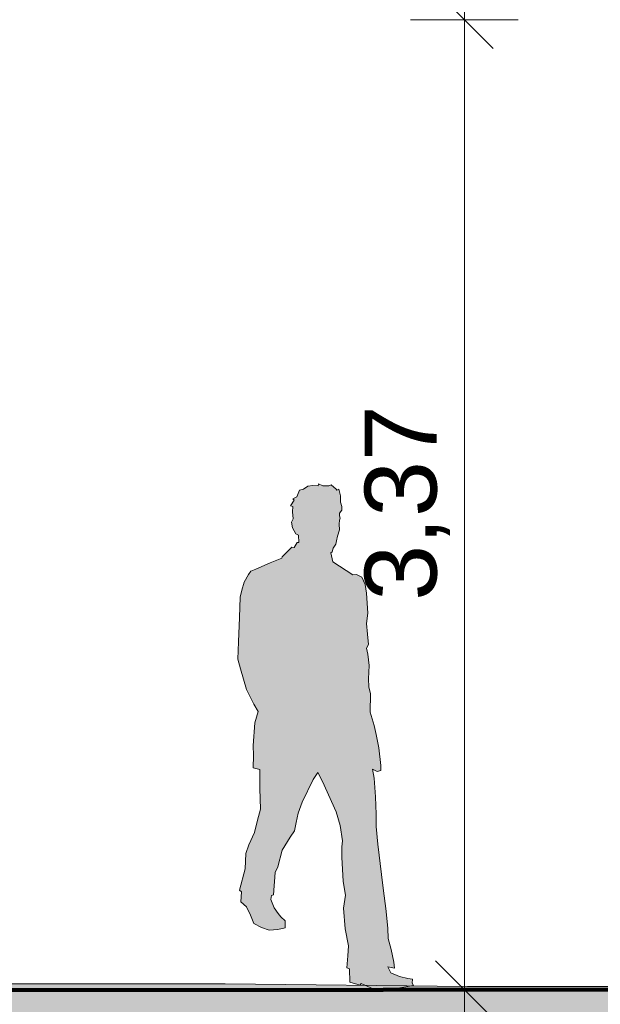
# Model space of a CAD drawing. Header units: metres. Extents: x -111 to -1, y -8 to 26.
# Tile 6 of 256: x -61.63 to -59.61, y -0.07 to 3.35. Entities that reach past the tile are written whole.
import ezdxf

# ---------------------------------------------------------------- set-up
doc = ezdxf.new("R2010")
doc.units = ezdxf.units.M
doc.header["$MEASUREMENT"] = 0
for name, color, linetype in [('60 Auffüllung gesamt', 7, 'Continuous'), ('60 Ausstattung außen', 7, 'Continuous'), ('60 Gelände 2D Übersicht', 7, 'Continuous'), ('94 Genehmigungsplanung Bemaßung', 7, 'Continuous')]:
    doc.layers.add(name, color=color, linetype=linetype)
doc.styles.add('ERSTELLTER_STIL_2', font='arial.ttf')
doc.dimstyles.new('ERSTELLTER_STIL__3', dxfattribs={"dimtxt": 0.25, "dimasz": 0.19, "dimexe": 0.18, "dimexo": 0.1, "dimgap": 0, "dimtad": 1, "dimzin": 0, "dimdsep": 46, "dimtxsty": 'ERSTELLTER_STIL_2', "dimblk": 'ARROWHEAD_6', "dimblk1": 'ARROWHEAD_6', "dimblk2": 'ARROWHEAD_6', "dimcen": 0.09, "dimclrd": 7, "dimclre": 7, "dimclrt": 7, "dimazin": 0, "dimtfac": 1, "dimtdec": 4, "dimtmove": 0, "dimatfit": 3, "dimfxl": 1, "dimtolj": 1, "dimtzin": 0, "dimarcsym": 0})

# ---------------------------------------------------------------- blocks, each defined once
blk = doc.blocks.new('Mann gehend Kontur 02 27[22]_1', base_point=(-60.3644, -0.0208))
at = {"layer": '60 Ausstattung außen', "linetype": 'Continuous', "lineweight": 0, "true_color": 0xffffff}
blk.add_hatch(color=7, dxfattribs=at).paths.add_polyline_path([(-60.5923, 0.7344), (-60.5755, 0.7031), (-60.5285, 0.5977), (-60.5139, 0.5498), (-60.5061, 0.4968), (-60.5078, 0.4765), (-60.5083, 0.4399), (-60.5038, 0.3553), (-60.4954, 0.3078), (-60.5027, 0.2633), (-60.4971, 0.1917), (-60.4854, 0.1325), (-60.487, 0.097), (-60.4915, 0.0558), (-60.4814, 0.0524), (-60.4809, 0.0062), (-60.4445, -0.0051), (-60.4411, 0.0011), (-60.3974, -0.0186), (-60.3644, -0.0208), (-60.3201, -0.0158), (-60.2927, -0.0118), (-60.2596, -0.0062), (-60.2636, 0.0028), (-60.263, 0.0158), (-60.2793, 0.0181), (-60.3073, 0.0254), (-60.3381, 0.0384), (-60.3481, 0.0592), (-60.3252, 0.0541), (-60.328, 0.0756), (-60.3364, 0.1195), (-60.3476, 0.1573), (-60.3487, 0.1934), (-60.3549, 0.2621), (-60.3633, 0.323), (-60.3705, 0.38), (-60.3834, 0.4848), (-60.3885, 0.5468), (-60.3885, 0.5891), (-60.3913, 0.6494), (-60.3963, 0.7142), (-60.4014, 0.7458), (-60.3851, 0.7379), (-60.3733, 0.7413), (-60.3722, 0.7582), (-60.3801, 0.8197), (-60.389, 0.8666), (-60.3963, 0.8981), (-60.4098, 0.9444), (-60.4092, 1.0081), (-60.4148, 1.0323), (-60.4159, 1.0595), (-60.4131, 1.1063), (-60.4182, 1.1452), (-60.4226, 1.166), (-60.4154, 1.1785), (-60.4187, 1.2152), (-60.4226, 1.2519), (-60.4182, 1.2885), (-60.4226, 1.3579), (-60.4277, 1.3879), (-60.4389, 1.4132), (-60.4579, 1.4228), (-60.4702, 1.4217), (-60.5397, 1.4662), (-60.547, 1.4978), (-60.5419, 1.5006), (-60.538, 1.5136), (-60.5296, 1.5277), (-60.5274, 1.5395), (-60.5235, 1.5553), (-60.5162, 1.5773), (-60.5173, 1.597), (-60.5162, 1.6111), (-60.5145, 1.6184), (-60.5167, 1.6263), (-60.5162, 1.6349), (-60.5089, 1.6456), (-60.5083, 1.658), (-60.5134, 1.6732), (-60.513, 1.6961), (-60.5193, 1.7185), (-60.5257, 1.7153), (-60.5281, 1.719), (-60.5459, 1.7336), (-60.5531, 1.7307), (-60.5744, 1.7307), (-60.589, 1.7369), (-60.5911, 1.7304), (-60.6097, 1.7313), (-60.6271, 1.7291), (-60.6416, 1.7193), (-60.655, 1.7157), (-60.6646, 1.6923), (-60.6782, 1.6855), (-60.6741, 1.6804), (-60.6864, 1.6613), (-60.6786, 1.6584), (-60.6797, 1.6398), (-60.6775, 1.6162), (-60.6836, 1.6043), (-60.6803, 1.584), (-60.668, 1.5637), (-60.659, 1.5592), (-60.6573, 1.5332), (-60.664, 1.5332), (-60.6736, 1.5163), (-60.6825, 1.5174), (-60.7156, 1.4836), (-60.7167, 1.4785), (-60.7576, 1.4627), (-60.8069, 1.4407), (-60.8242, 1.434), (-60.8326, 1.4227), (-60.8477, 1.3956), (-60.8556, 1.3684), (-60.8623, 1.3436), (-60.864, 1.2732), (-60.8673, 1.1885), (-60.8701, 1.1276), (-60.8606, 1.0949), (-60.8393, 1.0222), (-60.8147, 0.9713), (-60.799, 0.9465), (-60.8108, 0.907), (-60.8164, 0.828), (-60.8158, 0.7936), (-60.8164, 0.7502), (-60.7934, 0.7445), (-60.7929, 0.6791), (-60.7912, 0.6074), (-60.801, 0.5688), (-60.8121, 0.526), (-60.8315, 0.4828), (-60.8416, 0.4528), (-60.8449, 0.3998), (-60.8645, 0.326), (-60.8575, 0.3197), (-60.8599, 0.2851), (-60.8402, 0.268), (-60.8259, 0.2386), (-60.8147, 0.2099), (-60.7878, 0.1963), (-60.7604, 0.1862), (-60.7312, 0.189), (-60.7055, 0.1946), (-60.7049, 0.2059), (-60.7059, 0.2189), (-60.72, 0.233), (-60.7301, 0.2448), (-60.743, 0.2645), (-60.7548, 0.2933), (-60.7525, 0.3074), (-60.7464, 0.3091), (-60.7396, 0.3864), (-60.7307, 0.4067), (-60.7161, 0.4648), (-60.6881, 0.5099), (-60.673, 0.5313), (-60.6668, 0.5601), (-60.6596, 0.5929), (-60.6461, 0.6318), (-60.6075, 0.7096)])
at = {"layer": '60 Ausstattung außen', "color": 7, "linetype": 'Continuous', "lineweight": 13, "flags": 128}
blk.add_lwpolyline([(-60.5923, 0.7344), (-60.6075, 0.7096), (-60.6461, 0.6318), (-60.6596, 0.5929), (-60.6668, 0.5601), (-60.673, 0.5313), (-60.6881, 0.5099), (-60.7161, 0.4648), (-60.7307, 0.4067), (-60.7396, 0.3864), (-60.7464, 0.3091), (-60.7525, 0.3074), (-60.7548, 0.2933), (-60.743, 0.2645), (-60.7301, 0.2448), (-60.72, 0.233), (-60.7059, 0.2189), (-60.7049, 0.2059), (-60.7055, 0.1946), (-60.7312, 0.189), (-60.7604, 0.1862), (-60.7878, 0.1963), (-60.8147, 0.2099), (-60.8259, 0.2386), (-60.8402, 0.268), (-60.8599, 0.2851), (-60.8575, 0.3197), (-60.8645, 0.326), (-60.8449, 0.3998), (-60.8416, 0.4528), (-60.8315, 0.4828), (-60.8121, 0.526), (-60.801, 0.5688), (-60.7912, 0.6074), (-60.7929, 0.6791), (-60.7934, 0.7445), (-60.8164, 0.7502), (-60.8158, 0.7936), (-60.8164, 0.828), (-60.8108, 0.907), (-60.799, 0.9465), (-60.8147, 0.9713), (-60.8393, 1.0222), (-60.8606, 1.0949), (-60.8701, 1.1276), (-60.8673, 1.1885), (-60.864, 1.2732), (-60.8623, 1.3436), (-60.8556, 1.3684), (-60.8477, 1.3956), (-60.8326, 1.4227), (-60.8242, 1.434), (-60.8069, 1.4407), (-60.7576, 1.4627), (-60.7167, 1.4785), (-60.7156, 1.4836), (-60.6825, 1.5174), (-60.6736, 1.5163), (-60.664, 1.5332), (-60.6573, 1.5332), (-60.659, 1.5592), (-60.668, 1.5637), (-60.6803, 1.584), (-60.6836, 1.6043), (-60.6775, 1.6162), (-60.6797, 1.6398), (-60.6786, 1.6584), (-60.6864, 1.6613), (-60.6741, 1.6804), (-60.6782, 1.6855), (-60.6646, 1.6923), (-60.655, 1.7157), (-60.6416, 1.7193), (-60.6271, 1.7291), (-60.6097, 1.7313), (-60.5911, 1.7304), (-60.589, 1.7369), (-60.5744, 1.7307), (-60.5531, 1.7307), (-60.5459, 1.7336), (-60.5281, 1.719), (-60.5257, 1.7153), (-60.5193, 1.7185), (-60.513, 1.6961), (-60.5134, 1.6732), (-60.5083, 1.658), (-60.5089, 1.6456), (-60.5162, 1.6349), (-60.5167, 1.6263), (-60.5145, 1.6184), (-60.5162, 1.6111), (-60.5173, 1.597), (-60.5162, 1.5773), (-60.5235, 1.5553), (-60.5274, 1.5395), (-60.5296, 1.5277), (-60.538, 1.5136), (-60.5419, 1.5006), (-60.547, 1.4978), (-60.5397, 1.4662), (-60.4702, 1.4217), (-60.4579, 1.4228), (-60.4389, 1.4132), (-60.4277, 1.3879), (-60.4226, 1.3579), (-60.4182, 1.2885), (-60.4226, 1.2519), (-60.4187, 1.2152), (-60.4154, 1.1785), (-60.4226, 1.166), (-60.4182, 1.1452), (-60.4131, 1.1063), (-60.4159, 1.0595), (-60.4148, 1.0323), (-60.4092, 1.0081), (-60.4098, 0.9444), (-60.3963, 0.8981), (-60.389, 0.8666), (-60.3801, 0.8197), (-60.3722, 0.7582), (-60.3733, 0.7413), (-60.3851, 0.7379), (-60.4014, 0.7458), (-60.3963, 0.7142), (-60.3913, 0.6494), (-60.3885, 0.5891), (-60.3885, 0.5468), (-60.3834, 0.4848), (-60.3705, 0.38), (-60.3633, 0.323), (-60.3549, 0.2621), (-60.3487, 0.1934), (-60.3476, 0.1573), (-60.3364, 0.1195), (-60.328, 0.0756), (-60.3252, 0.0541), (-60.3481, 0.0592), (-60.3381, 0.0384), (-60.3073, 0.0254), (-60.2793, 0.0181), (-60.263, 0.0158), (-60.2636, 0.0028), (-60.2596, -0.0062), (-60.2927, -0.0118), (-60.3201, -0.0158), (-60.3644, -0.0208), (-60.3974, -0.0186), (-60.4411, 0.0011), (-60.4445, -0.0051), (-60.4809, 0.0062), (-60.4814, 0.0524), (-60.4915, 0.0558), (-60.487, 0.097), (-60.4854, 0.1325), (-60.4971, 0.1917), (-60.5027, 0.2633), (-60.4954, 0.3078), (-60.5038, 0.3553), (-60.5083, 0.4399), (-60.5078, 0.4765), (-60.5061, 0.4968), (-60.5139, 0.5498), (-60.5285, 0.5977), (-60.5755, 0.7031)], close=True, dxfattribs=at)
blk = doc.blocks.new('*D144', base_point=(-27236.1321, 0))
at = {"layer": '94 Genehmigungsplanung Bemaßung', "color": 7, "linetype": 'Continuous', "lineweight": 13}
for p, q in [((-60.1824, 3.45), (-59.9824, 3.25)), ((-59.8949, 3.35), (-60.2699, 3.35)), ((-60.0824, -0.0205), (-60.0824, 3.35)), ((-60.1824, 0.0795), (-59.9824, -0.1205)), ((-59.8949, -0.0205), (-60.2699, -0.0205)), ((-60.0824, -0.1705), (-60.0824, -0.0205))]:
    blk.add_line(p, q, dxfattribs=at)
at = {"layer": '94 Genehmigungsplanung Bemaßung', "color": 7, "lineweight": 13, "insert": (-60.1324, 1.3311), "char_height": 0.25, "attachment_point": 7, "rotation": 90, "style": 'ERSTELLTER_STIL_2'}
blk.add_mtext('\\A1;{\\pql;\\fArial|b0|i0|c0|p0;\\W1.000000;3,37}', dxfattribs=at)
blk = doc.blocks.new('ARROWHEAD_6')
at = {"color": 0, "linetype": 'Continuous', "lineweight": 0}
for p, q in [((-0.5, -0.5), (0.5, 0.5)), ((0, 0), (-1, 0))]:
    blk.add_line(p, q, dxfattribs=at)
blk = doc.blocks.new('*D145', base_point=(-27236.1321, 0))
at = {"layer": '94 Genehmigungsplanung Bemaßung', "color": 7, "linetype": 'Continuous', "lineweight": 13}
for p, q in [((-60.0824, 4.3481), (-60.0824, 4.4981)), ((-59.9824, 4.2481), (-60.1824, 4.4481)), ((-59.8949, 4.3481), (-60.2699, 4.3481)), ((-60.0824, 3.35), (-60.0824, 4.3481)), ((-60.1824, 3.45), (-59.9824, 3.25)), ((-59.8949, 3.35), (-60.2699, 3.35))]:
    blk.add_line(p, q, dxfattribs=at)
at = {"layer": '94 Genehmigungsplanung Bemaßung', "color": 7, "lineweight": 13, "insert": (-60.1324, 3.5154), "char_height": 0.25, "attachment_point": 7, "rotation": 90, "style": 'ERSTELLTER_STIL_2'}
blk.add_mtext('\\A1;{\\pql;\\fArial|b0|i0|c0|p0;\\W1.000000;1,00}', dxfattribs=at)

msp = doc.modelspace()

# ---------------------------------------------------------------- hatches: boundary and pattern name
at = {"layer": '60 Auffüllung gesamt', "linetype": 'Continuous', "lineweight": 18, "true_color": 0xffa8a8}
h = msp.add_hatch(dxfattribs=at)
h.set_pattern_fill('Boden__gewachsen_0001', color=21, style=0, pattern_type=2)
h.set_pattern_definition([(45, (-27236.1321, 0), (-0.2121320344, 0.2121320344), []), (45, (-27236.2028, 0.0707), (-0.424264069, 0.424264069), []), (45, (-27236.2735, 0.1414), (-0.424264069, 0.424264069), []), (135, (-27236.34423, 0.21213), (0.07071067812, 0.07071067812), [0.3, -0.3])])
h.paths.add_polyline_path([(-111.2436, -0.8438), (-111.2436, -1.5701), (-104.7799, -1.5203), (-101.3177, -1.5261), (-81.1349, -1.6859), (-78.0305, -1.6923), (-73.0924, -1.2973), (-53.2761, -1.4627), (-37.9393, -1.2031), (-33.9251, -1.5799), (-30.5758, -1.539), (-30.5297, -1.5398), (-18.2829, -1.4943), (-18.1757, -1.4963), (-18.0684, -1.4982), (-17.9612, -1.5002), (-17.8543, -1.5021), (-17.7478, -1.5041), (-10.3433, -1.3808), (-2.348, -1.2492), (-2.348, -2.5), (-2.3419, -2.5), (-2.3419, -0.5242), (-2.7288, -0.5145), (-3.1755, -0.498), (-3.1746, -0.4985), (-3.1746, -0.5015), (-3.1772, -0.503), (-3.1798, -0.5015), (-3.1798, -0.4985), (-3.1787, -0.4979), (-3.1872, -0.4976), (-3.1856, -0.4985), (-3.1856, -0.5015), (-3.1882, -0.503), (-3.1908, -0.5015), (-3.1908, -0.4985), (-3.1891, -0.4975), (-16.6165, 0), (-17.1837, 0), (-17.2367, -0.0004), (-60.0718, -0.0088), (-60.9134, 0), (-63.3853, 0), (-64.4135, -0.0089), (-107.7138, -0.0237), (-108.6391, -0.0237), (-108.9048, -0.0619)])
h.paths.add_polyline_path([(-10.9938, -0.3652), (-10.9964, -0.3637), (-10.9964, -0.3607), (-10.9938, -0.3592), (-10.9912, -0.3607), (-10.9912, -0.3637)], flags=0)
h.paths.add_polyline_path([(-10.9964, -0.7607), (-10.9938, -0.7592), (-10.9912, -0.7607), (-10.9912, -0.7637), (-10.9938, -0.7652), (-10.9964, -0.7637)], flags=0)
h.paths.add_polyline_path([(-10.9938, -0.5652), (-10.9964, -0.5637), (-10.9964, -0.5607), (-10.9938, -0.5592), (-10.9912, -0.5607), (-10.9912, -0.5637)], flags=0)
h.paths.add_polyline_path([(-10.9854, -0.3607), (-10.9828, -0.3592), (-10.9802, -0.3607), (-10.9802, -0.3637), (-10.9828, -0.3652), (-10.9854, -0.3637)], flags=0)
h.paths.add_polyline_path([(-10.9828, -0.5652), (-10.9854, -0.5637), (-10.9854, -0.5607), (-10.9828, -0.5592), (-10.9802, -0.5607), (-10.9802, -0.5637)], flags=0)
h.paths.add_polyline_path([(-10.9854, -0.7637), (-10.9854, -0.7607), (-10.9828, -0.7592), (-10.9802, -0.7607), (-10.9802, -0.7637), (-10.9828, -0.7652)], flags=0)
h.paths.add_polyline_path([(-3.1908, -1.0985), (-3.1882, -1.097), (-3.1856, -1.0985), (-3.1856, -1.1015), (-3.1882, -1.103), (-3.1908, -1.1015)], flags=0)
h.paths.add_polyline_path([(-3.1908, -0.8985), (-3.1882, -0.897), (-3.1856, -0.8985), (-3.1856, -0.9015), (-3.1882, -0.903), (-3.1908, -0.9015)], flags=0)
h.paths.add_polyline_path([(-3.1882, -0.703), (-3.1908, -0.7015), (-3.1908, -0.6985), (-3.1882, -0.697), (-3.1856, -0.6985), (-3.1856, -0.7015)], flags=0)
h.paths.add_polyline_path([(-3.1772, -0.703), (-3.1798, -0.7015), (-3.1798, -0.6985), (-3.1772, -0.697), (-3.1746, -0.6985), (-3.1746, -0.7015)], flags=0)
h.paths.add_polyline_path([(-3.1798, -1.1015), (-3.1798, -1.0985), (-3.1772, -1.097), (-3.1746, -1.0985), (-3.1746, -1.1015), (-3.1772, -1.103)], flags=0)
h.paths.add_polyline_path([(-3.1798, -0.9015), (-3.1798, -0.8985), (-3.1772, -0.897), (-3.1746, -0.8985), (-3.1746, -0.9015), (-3.1772, -0.903)], flags=0)

# ---------------------------------------------------------------- linework, layer by layer
at = {"layer": '60 Auffüllung gesamt', "color": 7, "linetype": 'Continuous', "lineweight": 18, "flags": 128}
msp.add_lwpolyline([(-2.3419, -0.5242), (-2.7288, -0.5145), (-16.6165, 0), (-17.1837, 0), (-17.2367, -0.0004), (-60.0718, -0.0088), (-60.9134, 0), (-63.3853, 0), (-64.4135, -0.0089), (-107.7138, -0.0237), (-108.6391, -0.0237), (-108.9048, -0.0619), (-111.2436, -0.8438)], dxfattribs=at)
at = {"layer": '60 Gelände 2D Übersicht', "color": 7, "linetype": 'Continuous', "lineweight": 100}
for q in [(-17.3411, 0.0292), (-94.3685, -0.0604)]:
    msp.add_line((-60.3644, -0.0208), q, dxfattribs=at)

# ---------------------------------------------------------------- block references
at = {"layer": '60 Ausstattung außen', "color": 7, "linetype": 'Continuous', "lineweight": 13}
msp.add_blockref('Mann gehend Kontur 02 27[22]_1', (-60.3644, -0.0208), dxfattribs=at)

# ---------------------------------------------------------------- dimensions: what is measured, and where the dimension line sits
at = {"layer": '94 Genehmigungsplanung Bemaßung', "color": 7, "linetype": 'Continuous', "lineweight": 13}
for base, p1, p2, picture, middle in [((-60.0824, 4.3481), (-59.4625, 3.35), (-59.485, 4.3481), '*D145', (-60.2574, 3.839)), ((-60.0824, 3.35), (-60.0823, -0.0205), (-59.4625, 3.35), '*D144', (-60.2574, 1.6547))]:
    dim = msp.add_linear_dim(base=base, p1=p1, p2=p2, angle=90, dimstyle='ERSTELLTER_STIL__3', dxfattribs=at)
    dim.commit()
    dim.dimension.update_dxf_attribs({"geometry": picture, "text_midpoint": middle, "dimtype": 160, "text_rotation": 90})

doc.saveas('drawing.dxf')
